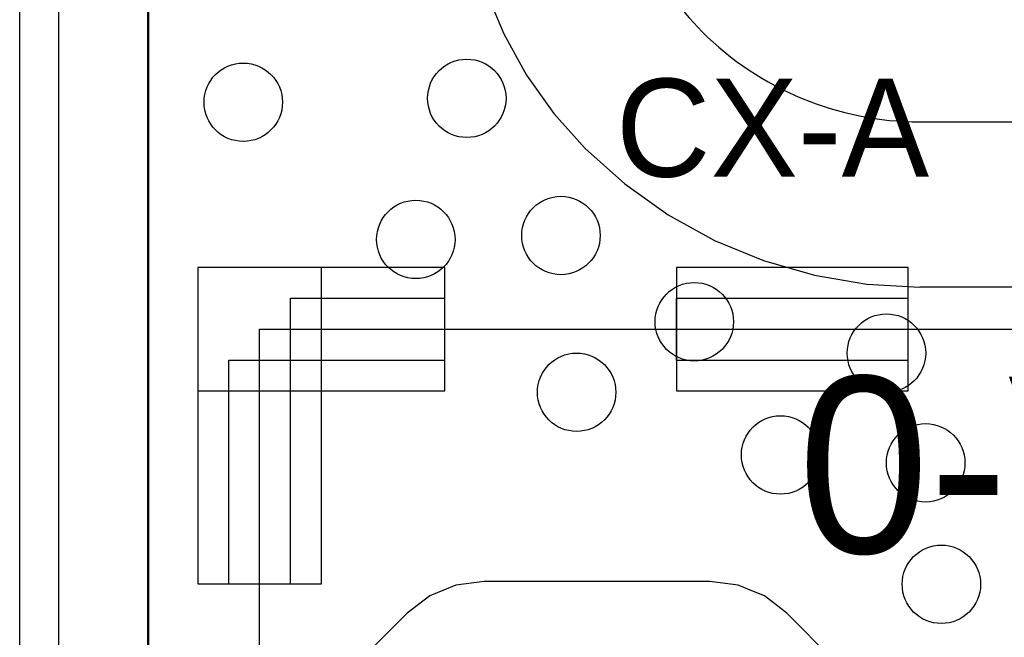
# Model space of a CAD drawing. Extents: x 772.1 to 790.6, y 469.2 to 502.5.
# Tile 8 of 14: x 773.1 to 779.5, y 486.3 to 490.3. Entities that reach past the tile are written whole.
import ezdxf

# ---------------------------------------------------------------- set-up
doc = ezdxf.new("R2010")
doc.units = 0
doc.layers.get('0').update_dxf_attribs({"linetype": 'CONTINUOUS'})
for name, color, linetype in [('BOTTOMLAYER', 5, 'CONTINUOUS'), ('BOTTOMOVERLAY', 54, 'CONTINUOUS'), ('KEEPOUTLAYER', 6, 'CONTINUOUS'), ('MECHANICAL1', 6, 'CONTINUOUS'), ('MECHANICAL2', 216, 'CONTINUOUS'), ('MIDLAYER1', 16, 'CONTINUOUS'), ('MIDLAYER2', 76, 'CONTINUOUS'), ('MULTILAYER', 9, 'CONTINUOUS'), ('TOPLAYER', 1, 'CONTINUOUS'), ('TOPOVERLAY', 2, 'CONTINUOUS'), ('TOPPASTE', 8, 'CONTINUOUS'), ('TOPSOLDER', 216, 'CONTINUOUS')]:
    doc.layers.add(name, color=color, linetype=linetype)

# ---------------------------------------------------------------- blocks, each defined once
blk = doc.blocks.new('ZY_UR_3X2_B_7')
at = {"layer": 'BOTTOMOVERLAY', "text_generation_flag": 2}
blk.add_text('94V-0', height=1.143, rotation=180, dxfattribs=at).set_placement((3.3274, 0.635))

msp = doc.modelspace()

# ---------------------------------------------------------------- linework, layer by layer
at = {"layer": 'BOTTOMLAYER'}
for p, q in [((773.936496, 484.324688), (773.936496, 496.642202)), ((776.107206, 486.682727), (775.924862, 486.658722)), ((777.5702, 486.682727), (776.107206, 486.682727)), ((777.752544, 486.658722), (777.5702, 486.682727)), ((775.924862, 486.658722), (775.754941, 486.588338)), ((777.852082, 486.617493), (777.752544, 486.658722)), ((777.922465, 486.588338), (777.852082, 486.617493)), ((775.754941, 486.588338), (775.60903, 486.476378)), ((778.068375, 486.476375), (777.922465, 486.588338)), ((775.60903, 486.476378), (775.351805, 486.219152)), ((779.146859, 485.397891), (778.068375, 486.476375))]:
    msp.add_line(p, q, dxfattribs=at)
for centre in [(775.9954, 489.8136), (774.5476, 489.7882), (776.605, 488.9246), (775.6652, 488.8992), (777.4686, 488.3658), (778.7132, 488.1626), (776.7066, 487.9086), (778.0274, 487.5022), (778.9672, 487.4514), (779.0688, 486.664)]:
    msp.add_circle(centre, 0.254, dxfattribs=at)
at = {"layer": 'KEEPOUTLAYER'}
msp.add_line((773.3538, 483.87635), (773.3538, 502.484199), dxfattribs=at)
at = {"layer": 'MECHANICAL1'}
msp.add_line((773.0998, 484.1494), (773.0998, 502.484199), dxfattribs=at)
at = {"layer": 'MECHANICAL2'}
for p, q in [((774.8538, 488.517408), (775.8538, 488.517408)), ((774.8538, 486.667406), (774.8538, 488.517408)), ((775.8538, 488.117408), (775.8538, 488.517408)), ((777.353802, 488.517408), (778.853802, 488.517408)), ((777.353802, 488.117408), (777.353802, 488.517408)), ((778.853802, 488.117408), (778.853802, 488.517408)), ((774.6538, 488.317408), (788.053806, 488.317408)), ((774.6538, 471.817398), (774.6538, 488.317408)), ((774.4538, 488.117408), (775.8538, 488.117408)), ((774.4538, 486.667406), (774.4538, 488.117408)), ((777.353802, 488.117408), (778.853802, 488.117408)), ((774.4538, 486.667406), (774.8538, 486.667406))]:
    msp.add_line(p, q, dxfattribs=at)
at = {"layer": 'MIDLAYER1'}
msp.add_line((773.930233, 483.888199), (773.930233, 496.642202), dxfattribs=at)
for centre in [(775.9954, 489.8136), (774.5476, 489.7882), (776.605, 488.9246), (775.6652, 488.8992), (777.4686, 488.3658), (778.7132, 488.1626), (776.7066, 487.9086), (778.0274, 487.5022), (778.9672, 487.4514), (779.0688, 486.664)]:
    msp.add_circle(centre, 0.254, dxfattribs=at)
at = {"layer": 'MIDLAYER2'}
msp.add_line((773.930233, 483.888199), (773.930233, 496.642202), dxfattribs=at)
for centre in [(775.9954, 489.8136), (774.5476, 489.7882), (776.605, 488.9246), (775.6652, 488.8992), (777.4686, 488.3658), (778.7132, 488.1626), (776.7066, 487.9086), (778.0274, 487.5022), (778.9672, 487.4514), (779.0688, 486.664)]:
    msp.add_circle(centre, 0.254, dxfattribs=at)
at = {"layer": 'MULTILAYER'}
for centre in [(775.9954, 489.8136), (774.5476, 489.7882), (776.605, 488.9246), (775.6652, 488.8992), (777.4686, 488.3658), (778.7132, 488.1626), (776.7066, 487.9086), (778.0274, 487.5022), (778.9672, 487.4514), (779.0688, 486.664)]:
    msp.add_circle(centre, 0.254, dxfattribs=at)
at = {"layer": 'TOPLAYER'}
for p, q in [((773.930233, 484.16212), (773.930233, 496.642202)), ((776.11829, 490.512544), (776.234965, 490.230866)), ((776.234965, 490.230866), (776.382445, 489.964024)), ((776.382445, 489.964024), (776.558874, 489.715371)), ((776.558874, 489.715371), (776.762035, 489.488035)), ((778.929783, 489.6612), (780.0594, 489.6612)), ((776.762035, 489.488035), (776.761647, 489.487647)), ((776.761647, 489.487647), (777.018034, 489.258526)), ((777.018034, 489.258526), (777.298463, 489.059553)), ((777.298463, 489.059553), (777.599405, 488.893226)), ((777.599405, 488.893226), (777.91708, 488.761641)), ((774.253803, 488.717407), (774.253803, 486.667404)), ((775.053802, 488.717407), (774.253803, 488.717407)), ((775.853805, 488.717412), (774.253808, 488.717412)), ((774.253808, 488.717412), (774.253808, 487.917414)), ((775.053802, 486.667404), (775.053802, 488.717407)), ((775.853805, 487.917414), (775.853805, 488.717412)), ((778.853802, 488.717407), (777.353805, 488.717407)), ((777.353805, 488.717407), (777.353805, 487.917409)), ((777.91708, 488.761641), (778.247488, 488.666452)), ((778.853802, 487.917409), (778.853802, 488.717407)), ((778.247488, 488.666452), (778.586477, 488.608855)), ((778.586477, 488.608855), (778.929783, 488.589577)), ((778.929783, 488.589577), (778.929783, 488.591101)), ((778.929783, 488.591101), (780.0594, 488.591101)), ((774.253808, 487.917414), (775.853805, 487.917414)), ((777.353805, 487.917409), (778.853802, 487.917409)), ((774.253803, 486.667404), (775.053802, 486.667404))]:
    msp.add_line(p, q, dxfattribs=at)
for centre in [(775.9954, 489.8136), (774.5476, 489.7882), (776.605, 488.9246), (775.6652, 488.8992), (777.4686, 488.3658), (778.7132, 488.1626), (776.7066, 487.9086), (778.0274, 487.5022), (778.9672, 487.4514), (779.0688, 486.664)]:
    msp.add_circle(centre, 0.254, dxfattribs=at)
for centre, radius, start, end in [((778.684501, 491.410501), 1.647701, 180, 225), ((778.929783, 491.655783), 1.994583, 225, 270)]:
    msp.add_arc(centre, radius, start, end, dxfattribs=at)
at = {"layer": 'TOPOVERLAY'}
msp.add_line((776.097, 488.317408), (777.008992, 488.317408), dxfattribs=at)
at = {"layer": 'TOPPASTE'}
for p, q in [((774.253803, 488.717407), (774.253803, 486.667404)), ((775.053802, 488.717407), (774.253803, 488.717407)), ((775.853805, 488.717412), (774.253808, 488.717412)), ((774.253808, 488.717412), (774.253808, 487.917414)), ((775.053802, 486.667404), (775.053802, 488.717407)), ((775.853805, 487.917414), (775.853805, 488.717412)), ((778.853802, 488.717407), (777.353805, 488.717407)), ((777.353805, 488.717407), (777.353805, 487.917409)), ((778.853802, 487.917409), (778.853802, 488.717407)), ((774.253808, 487.917414), (775.853805, 487.917414)), ((777.353805, 487.917409), (778.853802, 487.917409)), ((774.253803, 486.667404), (775.053802, 486.667404))]:
    msp.add_line(p, q, dxfattribs=at)
at = {"layer": 'TOPSOLDER'}
for p, q in [((774.253803, 488.717407), (774.253803, 486.667404)), ((775.053802, 488.717407), (774.253803, 488.717407)), ((775.853805, 488.717412), (774.253808, 488.717412)), ((774.253808, 488.717412), (774.253808, 487.917414)), ((775.053802, 486.667404), (775.053802, 488.717407)), ((775.853805, 487.917414), (775.853805, 488.717412)), ((778.853802, 488.717407), (777.353805, 488.717407)), ((777.353805, 488.717407), (777.353805, 487.917409)), ((778.853802, 487.917409), (778.853802, 488.717407)), ((774.253808, 487.917414), (775.853805, 487.917414)), ((777.353805, 487.917409), (778.853802, 487.917409)), ((774.253803, 486.667404), (775.053802, 486.667404))]:
    msp.add_line(p, q, dxfattribs=at)

# ---------------------------------------------------------------- block references
at = {"rotation": 180}
msp.add_blockref('ZY_UR_3X2_B_7', (785.5458, 487.5022), dxfattribs=at)

# ---------------------------------------------------------------- texts
at = {"layer": 'TOPOVERLAY'}
msp.add_text('CX-A', height=0.635, rotation=360, dxfattribs=at).set_placement((776.9606, 489.3056))

doc.saveas('drawing.dxf')
